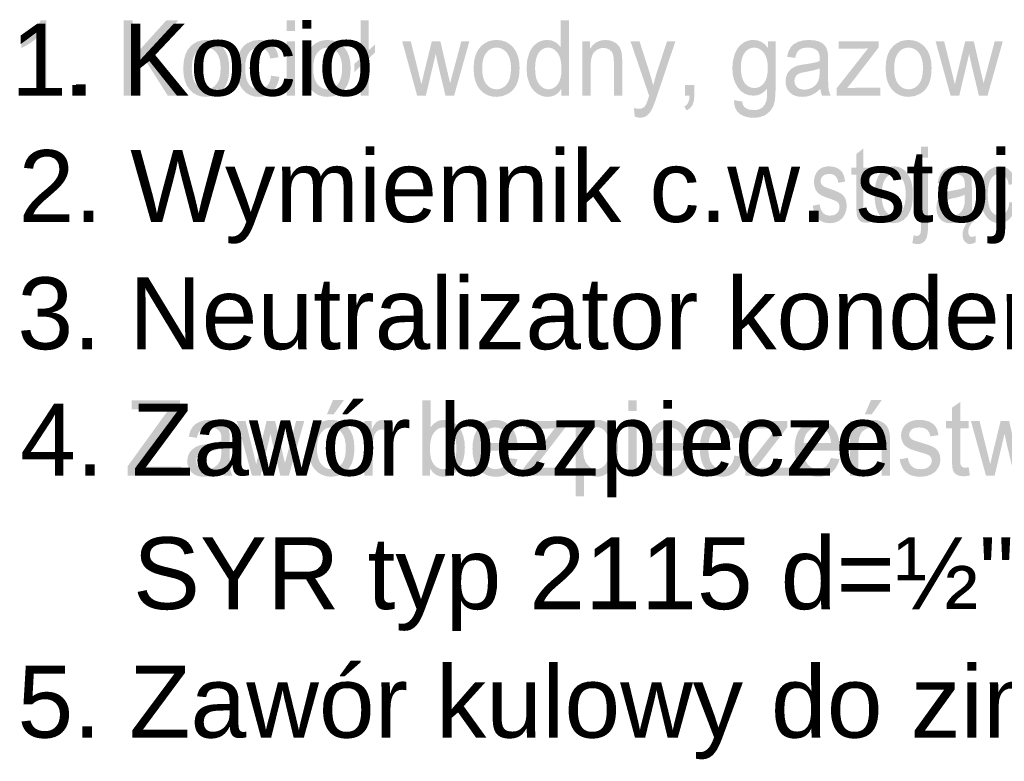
# Model space of a CAD drawing. Header units: millimetres. Extents: x -2603 to 1446, y -6775 to 6616.
# Tile 37 of 75: x -649 to -314, y -5914 to -5663. Entities that reach past the tile are written whole.
import ezdxf

# ---------------------------------------------------------------- set-up
doc = ezdxf.new("R2010")
doc.units = ezdxf.units.MM
doc.layers.get('0').update_dxf_attribs({"color": 252})

msp = doc.modelspace()

# ---------------------------------------------------------------- hatches: boundary and pattern name
h = msp.add_hatch(color=7)
h.dxf.hatch_style = 2
h.paths.add_polyline_path([(-639.53, -5688.47), (-642.35, -5688.47), (-642.35, -5668.5), (-643.53, -5669.57), (-645.02, -5670.65), (-646.59, -5671.6), (-647.99, -5672.27), (-647.99, -5669.24), (-645.78, -5667.88), (-643.85, -5666.25), (-642.34, -5664.52), (-641.35, -5662.84), (-639.53, -5662.84)])
h = msp.add_hatch(color=7)
h.dxf.hatch_style = 2
h.paths.add_polyline_path([(-613.28, -5688.47), (-613.28, -5662.94), (-610.24, -5662.94), (-610.24, -5675.6), (-598.84, -5662.94), (-594.71, -5662.94), (-604.35, -5673.28), (-594.29, -5688.47), (-598.3, -5688.47), (-606.48, -5675.55), (-610.24, -5679.62), (-610.24, -5688.47)])
h = msp.add_hatch(color=7)
h.paths.add_polyline_path([(-557.95, -5666.54), (-557.95, -5662.94), (-555.13, -5662.94), (-555.13, -5666.54)])
h.paths.add_polyline_path([(-557.95, -5688.47), (-557.95, -5669.97), (-555.13, -5669.97), (-555.13, -5688.47)])
h = msp.add_hatch(color=7)
h.dxf.hatch_style = 2
h.paths.add_polyline_path([(-532.91, -5678.47), (-534.95, -5680.38), (-534.95, -5677.64), (-532.91, -5675.72), (-532.91, -5662.94), (-530.11, -5662.94), (-530.11, -5673.07), (-527.99, -5671.07), (-527.99, -5673.8), (-530.11, -5675.81), (-530.11, -5688.47), (-532.91, -5688.47)])
h = msp.add_hatch(color=7)
h.paths.add_polyline_path([(-464.76, -5688.47), (-464.76, -5686.13), (-465.64, -5687.34), (-466.72, -5688.2), (-467.97, -5688.71), (-469.41, -5688.88), (-470.39, -5688.81), (-471.32, -5688.58), (-472.22, -5688.2), (-473.07, -5687.67), (-473.86, -5687), (-474.55, -5686.21), (-475.15, -5685.3), (-475.66, -5684.26), (-476.35, -5681.91), (-476.57, -5679.24), (-476.37, -5676.6), (-475.74, -5674.21), (-475.28, -5673.15), (-474.7, -5672.23), (-474.03, -5671.43), (-473.25, -5670.76), (-472.4, -5670.23), (-471.49, -5669.86), (-470.54, -5669.63), (-469.54, -5669.56), (-468.12, -5669.73), (-466.86, -5670.26), (-465.79, -5671.07), (-464.95, -5672.1), (-464.95, -5662.94), (-462.14, -5662.94), (-462.14, -5688.47)])
h.paths.add_polyline_path([(-473.67, -5679.24), (-473.59, -5680.9), (-473.34, -5682.34), (-472.92, -5683.56), (-472.33, -5684.55), (-471.63, -5685.32), (-470.86, -5685.87), (-470.03, -5686.2), (-469.15, -5686.31), (-468.26, -5686.2), (-467.44, -5685.89), (-466.69, -5685.36), (-466.01, -5684.63), (-465.44, -5683.68), (-465.04, -5682.5), (-464.79, -5681.11), (-464.71, -5679.5), (-464.8, -5677.73), (-465.04, -5676.21), (-465.45, -5674.94), (-466.03, -5673.93), (-466.73, -5673.15), (-467.5, -5672.6), (-468.35, -5672.26), (-469.27, -5672.15), (-470.17, -5672.26), (-471, -5672.58), (-471.75, -5673.11), (-472.41, -5673.86), (-472.96, -5674.84), (-473.36, -5676.06), (-473.59, -5677.52)])
h = msp.add_hatch(color=7)
h.paths.add_polyline_path([(-593.06, -5679.22), (-592.9, -5676.82), (-592.42, -5674.75), (-591.62, -5673.02), (-590.49, -5671.61), (-589.36, -5670.71), (-588.11, -5670.07), (-586.74, -5669.68), (-585.26, -5669.56), (-583.62, -5669.71), (-582.14, -5670.18), (-580.82, -5670.96), (-579.65, -5672.06), (-578.7, -5673.43), (-578.02, -5675.03), (-577.61, -5676.88), (-577.47, -5678.96), (-577.53, -5680.65), (-577.71, -5682.15), (-578.01, -5683.46), (-578.44, -5684.57), (-578.97, -5685.54), (-579.62, -5686.39), (-580.38, -5687.13), (-581.24, -5687.75), (-583.17, -5688.6), (-585.26, -5688.88), (-586.92, -5688.73), (-588.42, -5688.26), (-589.75, -5687.48), (-590.91, -5686.4), (-591.85, -5685.01), (-592.52, -5683.36), (-592.93, -5681.43)])
h.paths.add_polyline_path([(-590.16, -5679.22), (-590.07, -5680.89), (-589.81, -5682.33), (-589.38, -5683.55), (-588.77, -5684.54), (-588.03, -5685.31), (-587.2, -5685.87), (-586.27, -5686.2), (-585.26, -5686.31), (-584.25, -5686.2), (-583.34, -5685.86), (-582.51, -5685.31), (-581.77, -5684.53), (-581.16, -5683.53), (-580.72, -5682.29), (-580.46, -5680.82), (-580.37, -5679.12), (-580.46, -5677.5), (-580.72, -5676.1), (-581.16, -5674.91), (-581.77, -5673.92), (-582.52, -5673.15), (-583.35, -5672.6), (-584.26, -5672.26), (-585.26, -5672.15), (-586.27, -5672.26), (-587.2, -5672.59), (-588.03, -5673.14), (-588.77, -5673.91), (-589.38, -5674.9), (-589.81, -5676.12), (-590.07, -5677.56)])
h = msp.add_hatch(color=7)
h.dxf.hatch_style = 2
h.paths.add_polyline_path([(-563.23, -5681.69), (-560.45, -5682.09), (-560.77, -5683.6), (-561.26, -5684.93), (-561.93, -5686.09), (-562.78, -5687.08), (-563.77, -5687.87), (-564.87, -5688.43), (-566.07, -5688.77), (-567.38, -5688.88), (-569, -5688.73), (-570.46, -5688.26), (-571.75, -5687.49), (-572.87, -5686.4), (-573.78, -5685.03), (-574.43, -5683.39), (-574.81, -5681.47), (-574.94, -5679.29), (-574.72, -5676.49), (-574.06, -5674.05), (-573.55, -5673), (-572.93, -5672.08), (-572.19, -5671.31), (-571.34, -5670.68), (-569.43, -5669.84), (-567.36, -5669.56), (-566.07, -5669.65), (-564.9, -5669.94), (-563.85, -5670.41), (-562.93, -5671.08), (-562.15, -5671.92), (-561.52, -5672.93), (-561.04, -5674.09), (-560.72, -5675.41), (-563.46, -5675.88), (-564.01, -5674.25), (-564.85, -5673.07), (-565.95, -5672.37), (-567.25, -5672.13), (-568.27, -5672.24), (-569.19, -5672.56), (-570, -5673.09), (-570.72, -5673.83), (-571.3, -5674.81), (-571.72, -5676.02), (-571.97, -5677.49), (-572.05, -5679.2), (-571.97, -5680.94), (-571.73, -5682.42), (-571.33, -5683.65), (-570.76, -5684.62), (-570.07, -5685.36), (-569.28, -5685.89), (-568.4, -5686.2), (-567.41, -5686.31), (-566.61, -5686.24), (-565.89, -5686.03), (-565.23, -5685.67), (-564.64, -5685.18), (-564.13, -5684.53), (-563.73, -5683.74), (-563.43, -5682.79)])
h = msp.add_hatch(color=7)
h.paths.add_polyline_path([(-551.85, -5679.22), (-551.69, -5676.82), (-551.21, -5674.75), (-550.41, -5673.02), (-549.29, -5671.61), (-548.15, -5670.71), (-546.9, -5670.07), (-545.54, -5669.68), (-544.05, -5669.56), (-542.42, -5669.71), (-540.94, -5670.18), (-539.61, -5670.96), (-538.45, -5672.06), (-537.49, -5673.43), (-536.81, -5675.03), (-536.4, -5676.88), (-536.27, -5678.96), (-536.33, -5680.65), (-536.51, -5682.15), (-536.81, -5683.46), (-537.23, -5684.57), (-537.77, -5685.54), (-538.42, -5686.39), (-539.17, -5687.13), (-540.04, -5687.75), (-541.96, -5688.6), (-544.05, -5688.88), (-545.72, -5688.73), (-547.21, -5688.26), (-548.54, -5687.48), (-549.7, -5686.4), (-550.64, -5685.01), (-551.32, -5683.36), (-551.72, -5681.43)])
h.paths.add_polyline_path([(-548.96, -5679.22), (-548.87, -5680.89), (-548.61, -5682.33), (-548.17, -5683.55), (-547.56, -5684.54), (-546.82, -5685.31), (-545.99, -5685.87), (-545.07, -5686.2), (-544.05, -5686.31), (-543.05, -5686.2), (-542.13, -5685.86), (-541.3, -5685.31), (-540.56, -5684.53), (-539.95, -5683.53), (-539.51, -5682.29), (-539.25, -5680.82), (-539.17, -5679.12), (-539.25, -5677.5), (-539.52, -5676.1), (-539.96, -5674.91), (-540.57, -5673.92), (-541.31, -5673.15), (-542.14, -5672.6), (-543.06, -5672.26), (-544.05, -5672.15), (-545.07, -5672.26), (-545.99, -5672.59), (-546.82, -5673.14), (-547.56, -5673.91), (-548.17, -5674.9), (-548.61, -5676.12), (-548.87, -5677.56)])
h = msp.add_hatch(color=7)
h.paths.add_polyline_path([(-494.53, -5679.22), (-494.37, -5676.82), (-493.89, -5674.75), (-493.08, -5673.02), (-491.96, -5671.61), (-490.83, -5670.71), (-489.58, -5670.07), (-488.21, -5669.68), (-486.73, -5669.56), (-485.09, -5669.71), (-483.61, -5670.18), (-482.29, -5670.96), (-481.12, -5672.06), (-480.17, -5673.43), (-479.49, -5675.03), (-479.08, -5676.88), (-478.94, -5678.96), (-479, -5680.65), (-479.18, -5682.15), (-479.48, -5683.46), (-479.9, -5684.57), (-480.44, -5685.54), (-481.09, -5686.39), (-481.85, -5687.13), (-482.71, -5687.75), (-484.64, -5688.6), (-486.73, -5688.88), (-488.39, -5688.73), (-489.89, -5688.26), (-491.22, -5687.48), (-492.38, -5686.4), (-493.32, -5685.01), (-493.99, -5683.36), (-494.39, -5681.43)])
h.paths.add_polyline_path([(-491.63, -5679.22), (-491.54, -5680.89), (-491.28, -5682.33), (-490.85, -5683.55), (-490.24, -5684.54), (-489.5, -5685.31), (-488.66, -5685.87), (-487.74, -5686.2), (-486.73, -5686.31), (-485.72, -5686.2), (-484.81, -5685.86), (-483.98, -5685.31), (-483.23, -5684.53), (-482.62, -5683.53), (-482.19, -5682.29), (-481.93, -5680.82), (-481.84, -5679.12), (-481.93, -5677.5), (-482.19, -5676.1), (-482.63, -5674.91), (-483.24, -5673.92), (-483.99, -5673.15), (-484.82, -5672.6), (-485.73, -5672.26), (-486.73, -5672.15), (-487.74, -5672.26), (-488.66, -5672.59), (-489.5, -5673.14), (-490.24, -5673.91), (-490.85, -5674.9), (-491.28, -5676.12), (-491.54, -5677.56)])
h = msp.add_hatch(color=7)
h.dxf.hatch_style = 2
h.paths.add_polyline_path([(-457.63, -5688.47), (-457.63, -5669.97), (-455.09, -5669.97), (-455.09, -5672.61), (-454.07, -5671.27), (-452.85, -5670.32), (-451.42, -5669.75), (-449.79, -5669.56), (-448.35, -5669.71), (-447.03, -5670.16), (-445.93, -5670.85), (-445.14, -5671.73), (-444.61, -5672.8), (-444.26, -5674.05), (-444.2, -5674.57), (-444.15, -5675.25), (-444.12, -5676.09), (-444.11, -5677.1), (-444.11, -5688.47), (-446.93, -5688.47), (-446.93, -5677.22), (-447.01, -5675.55), (-447.26, -5674.36), (-447.71, -5673.5), (-448.42, -5672.84), (-449.33, -5672.42), (-450.39, -5672.27), (-451.26, -5672.35), (-452.07, -5672.59), (-452.82, -5672.99), (-453.5, -5673.54), (-454.07, -5674.32), (-454.48, -5675.38), (-454.73, -5676.73), (-454.81, -5678.37), (-454.81, -5688.47)])
h = msp.add_hatch(color=7)
h.paths.add_polyline_path([(-406.17, -5690), (-403.43, -5690.45), (-403.11, -5691.67), (-402.47, -5692.5), (-401.23, -5693.16), (-399.61, -5693.37), (-398.69, -5693.32), (-397.87, -5693.16), (-397.17, -5692.88), (-396.58, -5692.5), (-395.69, -5691.46), (-395.14, -5690.07), (-395.05, -5689.46), (-394.98, -5688.58), (-394.94, -5687.45), (-394.93, -5686.04), (-395.92, -5687.1), (-397.01, -5687.86), (-398.22, -5688.31), (-399.54, -5688.47), (-401.16, -5688.29), (-402.59, -5687.78), (-403.82, -5686.92), (-404.85, -5685.72), (-405.68, -5684.27), (-406.27, -5682.69), (-406.62, -5680.97), (-406.73, -5679.12), (-406.52, -5676.57), (-405.87, -5674.23), (-405.39, -5673.18), (-404.82, -5672.25), (-404.14, -5671.45), (-403.38, -5670.78), (-402.52, -5670.24), (-401.6, -5669.86), (-400.6, -5669.63), (-399.53, -5669.56), (-398.12, -5669.72), (-396.84, -5670.22), (-395.69, -5671.05), (-394.67, -5672.2), (-394.67, -5669.97), (-392.07, -5669.97), (-392.07, -5685.96), (-392.12, -5687.96), (-392.27, -5689.64), (-392.51, -5691.02), (-392.86, -5692.08), (-393.88, -5693.69), (-395.37, -5694.92), (-396.28, -5695.38), (-397.28, -5695.71), (-398.39, -5695.9), (-399.59, -5695.97), (-401.01, -5695.87), (-402.28, -5695.59), (-403.41, -5695.13), (-404.4, -5694.48), (-405.2, -5693.64), (-405.76, -5692.61), (-406.08, -5691.4)])
h.paths.add_polyline_path([(-403.84, -5678.89), (-403.75, -5680.59), (-403.51, -5682.04), (-403.11, -5683.24), (-402.54, -5684.2), (-401.85, -5684.93), (-401.07, -5685.45), (-400.21, -5685.77), (-399.27, -5685.87), (-398.34, -5685.77), (-397.49, -5685.46), (-396.72, -5684.94), (-396.02, -5684.21), (-395.44, -5683.26), (-395.03, -5682.08), (-394.79, -5680.65), (-394.7, -5678.99), (-394.79, -5677.4), (-395.04, -5676.02), (-395.47, -5674.84), (-396.06, -5673.88), (-396.77, -5673.13), (-397.55, -5672.59), (-398.4, -5672.26), (-399.32, -5672.15), (-400.23, -5672.26), (-401.07, -5672.58), (-401.83, -5673.11), (-402.52, -5673.85), (-403.1, -5674.8), (-403.51, -5675.96), (-403.75, -5677.32)])
h = msp.add_hatch(color=7)
h.paths.add_polyline_path([(-376.87, -5686.19), (-378.41, -5687.45), (-379.89, -5688.28), (-381.39, -5688.73), (-383, -5688.88), (-384.29, -5688.79), (-385.42, -5688.51), (-386.4, -5688.05), (-387.21, -5687.4), (-387.86, -5686.6), (-388.31, -5685.7), (-388.59, -5684.7), (-388.68, -5683.59), (-388.54, -5682.29), (-388.13, -5681.11), (-387.48, -5680.1), (-386.67, -5679.31), (-385.71, -5678.71), (-384.64, -5678.28), (-383.6, -5678.04), (-382.14, -5677.81), (-380.54, -5677.57), (-379.17, -5677.31), (-378.02, -5677.03), (-377.1, -5676.73), (-377.09, -5676.21), (-377.09, -5675.91), (-377.14, -5675.03), (-377.29, -5674.28), (-377.54, -5673.68), (-377.89, -5673.21), (-378.49, -5672.75), (-379.23, -5672.42), (-380.1, -5672.22), (-381.1, -5672.15), (-382.03, -5672.2), (-382.83, -5672.35), (-383.5, -5672.59), (-384.04, -5672.93), (-384.48, -5673.39), (-384.86, -5674), (-385.18, -5674.76), (-385.44, -5675.67), (-388.2, -5675.25), (-387.7, -5673.47), (-386.96, -5672.07), (-385.91, -5671), (-384.47, -5670.21), (-382.71, -5669.72), (-380.69, -5669.56), (-378.76, -5669.7), (-377.23, -5670.11), (-376.07, -5670.74), (-375.27, -5671.52), (-374.74, -5672.47), (-374.39, -5673.65), (-374.33, -5674.13), (-374.29, -5674.77), (-374.26, -5675.58), (-374.26, -5676.54), (-374.26, -5680.72), (-374.24, -5682.7), (-374.21, -5684.28), (-374.15, -5685.47), (-374.08, -5686.25), (-373.81, -5687.38), (-373.36, -5688.47), (-376.3, -5688.47), (-376.67, -5687.41)])
h.paths.add_polyline_path([(-377.1, -5679.19), (-377.97, -5679.52), (-379.02, -5679.83), (-380.27, -5680.11), (-381.71, -5680.37), (-383.2, -5680.67), (-384.17, -5681), (-384.81, -5681.43), (-385.29, -5682.01), (-385.58, -5682.72), (-385.67, -5683.5), (-385.46, -5684.65), (-384.82, -5685.6), (-383.77, -5686.22), (-382.32, -5686.43), (-380.78, -5686.23), (-379.42, -5685.64), (-378.32, -5684.7), (-377.56, -5683.47), (-377.22, -5682.16), (-377.1, -5680.33)])
h = msp.add_hatch(color=7)
h.paths.add_polyline_path([(-354.73, -5679.22), (-354.57, -5676.82), (-354.09, -5674.75), (-353.28, -5673.02), (-352.16, -5671.61), (-351.03, -5670.71), (-349.78, -5670.07), (-348.41, -5669.68), (-346.93, -5669.56), (-345.29, -5669.71), (-343.81, -5670.18), (-342.48, -5670.96), (-341.32, -5672.06), (-340.37, -5673.43), (-339.69, -5675.03), (-339.28, -5676.88), (-339.14, -5678.96), (-339.2, -5680.65), (-339.38, -5682.15), (-339.68, -5683.46), (-340.1, -5684.57), (-340.64, -5685.54), (-341.29, -5686.39), (-342.04, -5687.13), (-342.91, -5687.75), (-344.84, -5688.6), (-346.93, -5688.88), (-348.59, -5688.73), (-350.09, -5688.26), (-351.41, -5687.48), (-352.57, -5686.4), (-353.52, -5685.01), (-354.19, -5683.36), (-354.59, -5681.43)])
h.paths.add_polyline_path([(-351.83, -5679.22), (-351.74, -5680.89), (-351.48, -5682.33), (-351.05, -5683.55), (-350.44, -5684.54), (-349.7, -5685.31), (-348.86, -5685.87), (-347.94, -5686.2), (-346.93, -5686.31), (-345.92, -5686.2), (-345, -5685.86), (-344.18, -5685.31), (-343.43, -5684.53), (-342.82, -5683.53), (-342.39, -5682.29), (-342.13, -5680.82), (-342.04, -5679.12), (-342.13, -5677.5), (-342.39, -5676.1), (-342.83, -5674.91), (-343.44, -5673.92), (-344.19, -5673.15), (-345.02, -5672.6), (-345.93, -5672.26), (-346.93, -5672.15), (-347.94, -5672.26), (-348.86, -5672.59), (-349.7, -5673.14), (-350.44, -5673.91), (-351.05, -5674.9), (-351.48, -5676.12), (-351.74, -5677.56)])
h = msp.add_hatch(color=7)
h.dxf.hatch_style = 2
h.paths.add_polyline_path([(-513.69, -5688.47), (-518.78, -5669.97), (-515.87, -5669.97), (-513.22, -5680.65), (-512.23, -5684.62), (-512.15, -5684.27), (-511.99, -5683.52), (-511.72, -5682.36), (-511.37, -5680.8), (-508.72, -5669.97), (-505.82, -5669.97), (-503.33, -5680.7), (-502.5, -5684.23), (-501.55, -5680.67), (-498.69, -5669.97), (-495.95, -5669.97), (-501.15, -5688.47), (-504.08, -5688.47), (-506.73, -5677.39), (-507.37, -5674.24), (-510.74, -5688.47)])
h = msp.add_hatch(color=7)
h.dxf.hatch_style = 2
h.paths.add_polyline_path([(-439.83, -5695.59), (-440.14, -5692.65), (-439.27, -5692.85), (-438.52, -5692.92), (-437.68, -5692.83), (-437.02, -5692.57), (-436.51, -5692.16), (-436.1, -5691.6), (-435.95, -5691.28), (-435.75, -5690.78), (-435.51, -5690.11), (-435.24, -5689.27), (-434.98, -5688.5), (-441.3, -5669.97), (-438.26, -5669.97), (-434.8, -5680.68), (-433.59, -5684.97), (-432.43, -5680.75), (-428.87, -5669.97), (-426.05, -5669.97), (-432.38, -5688.78), (-432.86, -5690.18), (-433.29, -5691.35), (-433.66, -5692.28), (-433.97, -5692.97), (-434.77, -5694.31), (-435.69, -5695.24), (-436.76, -5695.79), (-438.01, -5695.97), (-438.87, -5695.87)])
h = msp.add_hatch(color=7)
h.dxf.hatch_style = 2
h.paths.add_polyline_path([(-371.29, -5688.47), (-371.29, -5685.92), (-360.7, -5672.41), (-362.39, -5672.49), (-363.88, -5672.52), (-370.66, -5672.52), (-370.66, -5669.97), (-357.06, -5669.97), (-357.06, -5672.05), (-366.07, -5683.78), (-367.81, -5685.92), (-364.25, -5685.77), (-356.56, -5685.77), (-356.56, -5688.47)])
h = msp.add_hatch(color=7)
h.dxf.hatch_style = 2
h.paths.add_polyline_path([(-332.68, -5688.47), (-337.78, -5669.97), (-334.86, -5669.97), (-332.21, -5680.65), (-331.23, -5684.62), (-331.15, -5684.27), (-330.98, -5683.52), (-330.72, -5682.36), (-330.36, -5680.8), (-327.71, -5669.97), (-324.82, -5669.97), (-322.32, -5680.7), (-321.49, -5684.23), (-320.54, -5680.67), (-317.69, -5669.97), (-314.94, -5669.97), (-320.15, -5688.47), (-323.07, -5688.47), (-325.73, -5677.39), (-326.37, -5674.24), (-329.74, -5688.47)])
h = msp.add_hatch(color=7)
h.dxf.hatch_style = 2
h.paths.add_polyline_path([(-630.64, -5688.47), (-630.64, -5684.9), (-627.44, -5684.9), (-627.44, -5688.47)])
h = msp.add_hatch(color=7)
h.dxf.hatch_style = 2
h.paths.add_polyline_path([(-422.85, -5688.47), (-422.85, -5684.9), (-419.63, -5684.9), (-419.63, -5688.47), (-419.79, -5690.24), (-420.26, -5691.64), (-421.07, -5692.71), (-422.25, -5693.51), (-423.03, -5692.17), (-422.26, -5691.63), (-421.72, -5690.89), (-421.39, -5689.86), (-421.25, -5688.47)])
h = msp.add_hatch(color=7)
h.dxf.hatch_style = 2
h.paths.add_polyline_path([(-359.94, -5728.55), (-359.6, -5731.32), (-360.54, -5731.53), (-361.38, -5731.6), (-362.52, -5731.46), (-363.37, -5731.06), (-363.97, -5730.43), (-364.36, -5729.64), (-364.48, -5729.08), (-364.57, -5728.27), (-364.63, -5727.23), (-364.64, -5725.94), (-364.64, -5715.3), (-366.36, -5715.3), (-366.36, -5712.86), (-364.64, -5712.86), (-364.64, -5708.28), (-362.31, -5706.4), (-362.31, -5712.86), (-359.94, -5712.86), (-359.94, -5715.3), (-362.31, -5715.3), (-362.31, -5726.11), (-362.28, -5727.22), (-362.18, -5727.84), (-361.78, -5728.45), (-361.44, -5728.62), (-360.97, -5728.67)])
h = msp.add_hatch(color=7)
h.paths.add_polyline_path([(-342.68, -5709.47), (-342.68, -5705.83), (-340.33, -5705.83), (-340.33, -5709.47)])
h.paths.add_polyline_path([(-345.66, -5738.52), (-345.21, -5735.86), (-344.58, -5736.04), (-344.1, -5736.11), (-343.48, -5735.95), (-343.03, -5735.47), (-342.88, -5735.03), (-342.77, -5734.36), (-342.7, -5733.44), (-342.68, -5732.29), (-342.68, -5712.86), (-340.33, -5712.86), (-340.33, -5732.36), (-340.37, -5733.94), (-340.5, -5735.26), (-340.7, -5736.32), (-340.99, -5737.12), (-341.49, -5737.88), (-342.13, -5738.42), (-342.9, -5738.75), (-343.82, -5738.86), (-344.75, -5738.77)])
h = msp.add_hatch(color=7)
h.dxf.hatch_style = 2
h.paths.add_polyline_path([(-379.45, -5725.83), (-377.12, -5725.35), (-376.76, -5726.99), (-376.04, -5728.2), (-375.55, -5728.64), (-374.96, -5728.95), (-374.29, -5729.13), (-373.53, -5729.2), (-372.12, -5728.98), (-371.13, -5728.32), (-370.55, -5727.36), (-370.35, -5726.25), (-370.52, -5725.3), (-371.04, -5724.58), (-371.37, -5724.36), (-371.88, -5724.11), (-372.57, -5723.83), (-373.44, -5723.52), (-374.64, -5723.1), (-375.63, -5722.71), (-376.43, -5722.35), (-377.03, -5722.01), (-377.91, -5721.25), (-378.54, -5720.25), (-378.93, -5719.07), (-379.06, -5717.77), (-378.95, -5716.58), (-378.63, -5715.48), (-378.13, -5714.52), (-377.48, -5713.73), (-376.83, -5713.24), (-375.98, -5712.82), (-375, -5712.54), (-373.95, -5712.44), (-372.42, -5712.6), (-371.09, -5713.07), (-370.01, -5713.81), (-369.26, -5714.77), (-368.77, -5716.02), (-368.45, -5717.63), (-370.75, -5718.05), (-371.06, -5716.78), (-371.66, -5715.82), (-372.57, -5715.22), (-373.78, -5715.02), (-375.17, -5715.2), (-376.09, -5715.74), (-376.61, -5716.51), (-376.78, -5717.41), (-376.71, -5717.99), (-376.5, -5718.5), (-376.13, -5718.97), (-375.6, -5719.34), (-375.34, -5719.45), (-374.9, -5719.63), (-374.3, -5719.86), (-373.52, -5720.14), (-372.37, -5720.56), (-371.41, -5720.95), (-370.63, -5721.29), (-370.04, -5721.59), (-369.16, -5722.29), (-368.49, -5723.24), (-368.07, -5724.45), (-367.93, -5725.92), (-368.1, -5727.44), (-368.62, -5728.87), (-369.46, -5730.1), (-370.6, -5731.01), (-371.98, -5731.58), (-373.52, -5731.77), (-374.79, -5731.68), (-375.9, -5731.4), (-376.85, -5730.93), (-377.64, -5730.28), (-378.29, -5729.44), (-378.8, -5728.42), (-379.19, -5727.21)])
h = msp.add_hatch(color=7)
h.paths.add_polyline_path([(-358.48, -5722.11), (-358.35, -5719.71), (-357.95, -5717.64), (-357.28, -5715.9), (-356.34, -5714.5), (-355.4, -5713.6), (-354.35, -5712.96), (-353.22, -5712.57), (-351.98, -5712.44), (-350.61, -5712.6), (-349.38, -5713.07), (-348.28, -5713.85), (-347.3, -5714.94), (-346.51, -5716.31), (-345.94, -5717.92), (-345.6, -5719.76), (-345.49, -5721.85), (-345.54, -5723.54), (-345.69, -5725.04), (-345.94, -5726.34), (-346.29, -5727.46), (-347.28, -5729.28), (-348.63, -5730.64), (-350.23, -5731.49), (-351.98, -5731.77), (-353.36, -5731.62), (-354.61, -5731.15), (-355.72, -5730.37), (-356.68, -5729.28), (-357.47, -5727.9), (-358.03, -5726.25), (-358.37, -5724.31)])
h.paths.add_polyline_path([(-356.06, -5722.11), (-355.99, -5723.77), (-355.77, -5725.22), (-355.41, -5726.43), (-354.9, -5727.43), (-354.29, -5728.2), (-353.59, -5728.75), (-352.82, -5729.09), (-351.98, -5729.2), (-351.14, -5729.08), (-350.38, -5728.75), (-349.69, -5728.2), (-349.07, -5727.42), (-348.56, -5726.42), (-348.19, -5725.18), (-347.98, -5723.71), (-347.9, -5722), (-347.98, -5720.39), (-348.2, -5718.99), (-348.56, -5717.79), (-349.07, -5716.81), (-349.69, -5716.04), (-350.38, -5715.48), (-351.15, -5715.15), (-351.98, -5715.04), (-352.82, -5715.15), (-353.59, -5715.48), (-354.29, -5716.03), (-354.9, -5716.8), (-355.41, -5717.79), (-355.77, -5719.01), (-355.99, -5720.44)])
h = msp.add_hatch(color=7)
h.paths.add_polyline_path([(-327.65, -5729.07), (-328.94, -5730.34), (-330.17, -5731.16), (-331.42, -5731.62), (-332.76, -5731.77), (-333.84, -5731.68), (-334.78, -5731.4), (-335.59, -5730.94), (-336.27, -5730.28), (-336.81, -5729.49), (-337.19, -5728.59), (-337.42, -5727.58), (-337.5, -5726.48), (-337.38, -5725.18), (-337.04, -5724), (-336.5, -5722.99), (-335.82, -5722.2), (-335.02, -5721.6), (-334.13, -5721.17), (-333.26, -5720.93), (-332.04, -5720.7), (-330.71, -5720.46), (-329.57, -5720.2), (-328.62, -5719.92), (-327.85, -5719.62), (-327.84, -5719.09), (-327.84, -5718.8), (-327.88, -5717.91), (-328, -5717.17), (-328.21, -5716.56), (-328.5, -5716.1), (-329.01, -5715.64), (-329.63, -5715.31), (-330.35, -5715.11), (-331.18, -5715.04), (-332.62, -5715.23), (-333.63, -5715.82), (-334, -5716.28), (-334.32, -5716.89), (-334.58, -5717.65), (-334.8, -5718.56), (-337.1, -5718.14), (-336.68, -5716.36), (-336.06, -5714.96), (-335.19, -5713.89), (-333.99, -5713.1), (-332.52, -5712.61), (-330.84, -5712.44), (-329.23, -5712.58), (-327.95, -5713), (-326.99, -5713.63), (-326.32, -5714.4), (-325.88, -5715.36), (-325.59, -5716.54), (-325.54, -5717.02), (-325.5, -5717.66), (-325.48, -5718.46), (-325.47, -5719.43), (-325.47, -5723.6), (-325.47, -5725.59), (-325.44, -5727.17), (-325.39, -5728.35), (-325.32, -5729.13), (-325.1, -5730.27), (-324.73, -5731.35), (-327.18, -5731.35), (-327.48, -5730.3)])
h.paths.add_polyline_path([(-327.85, -5722.07), (-328.57, -5722.41), (-329.45, -5722.72), (-330.49, -5723), (-331.69, -5723.26), (-332.93, -5723.55), (-333.74, -5723.88), (-334.27, -5724.31), (-334.67, -5724.9), (-334.91, -5725.61), (-334.99, -5726.39), (-334.81, -5727.54), (-334.28, -5728.48), (-333.4, -5729.11), (-332.2, -5729.32), (-330.92, -5729.12), (-329.78, -5728.53), (-328.86, -5727.59), (-328.23, -5726.36), (-327.94, -5725.04), (-327.85, -5723.22)])
h.paths.add_polyline_path([(-325.11, -5731.35), (-325.77, -5732.03), (-326.27, -5732.86), (-326.58, -5733.76), (-326.68, -5734.68), (-326.61, -5735.35), (-326.38, -5735.91), (-325.98, -5736.29), (-325.4, -5736.42), (-324.78, -5736.3), (-324.21, -5736), (-324.21, -5738.23), (-325.13, -5738.69), (-325.99, -5738.84), (-326.61, -5738.78), (-327.15, -5738.59), (-327.98, -5737.89), (-328.47, -5736.87), (-328.64, -5735.63), (-328.52, -5734.52), (-328.17, -5733.4), (-327.6, -5732.32), (-326.84, -5731.35)])
h = msp.add_hatch(color=7)
h.dxf.hatch_style = 2
h.paths.add_polyline_path([(-312.71, -5724.58), (-310.4, -5724.98), (-310.67, -5726.49), (-311.08, -5727.82), (-311.64, -5728.98), (-312.34, -5729.97), (-313.17, -5730.76), (-314.08, -5731.32), (-315.08, -5731.66), (-316.17, -5731.77), (-317.53, -5731.62), (-318.74, -5731.15), (-319.82, -5730.38), (-320.75, -5729.29), (-321.51, -5727.92), (-322.05, -5726.27), (-322.37, -5724.36), (-322.48, -5722.18), (-322.29, -5719.37), (-321.74, -5716.94), (-321.32, -5715.88), (-320.8, -5714.97), (-320.18, -5714.2), (-319.47, -5713.57), (-317.88, -5712.73), (-316.16, -5712.44), (-315.09, -5712.54), (-314.11, -5712.83), (-313.24, -5713.3), (-312.47, -5713.97), (-311.81, -5714.81), (-311.29, -5715.81), (-310.89, -5716.97), (-310.62, -5718.3), (-312.91, -5718.76), (-313.36, -5717.13), (-314.07, -5715.96), (-314.98, -5715.26), (-316.07, -5715.02), (-316.92, -5715.13), (-317.68, -5715.45), (-318.36, -5715.98), (-318.96, -5716.72), (-319.44, -5717.69), (-319.79, -5718.91), (-320, -5720.38), (-320.07, -5722.09), (-320, -5723.83), (-319.8, -5725.31), (-319.47, -5726.53), (-319, -5727.51), (-318.42, -5728.25), (-317.76, -5728.77), (-317.02, -5729.09), (-316.2, -5729.2), (-315.54, -5729.12), (-314.93, -5728.91), (-314.38, -5728.56), (-313.89, -5728.06), (-313.47, -5727.42), (-313.13, -5726.63), (-312.88, -5725.68)])
h = msp.add_hatch(color=7)
h.dxf.hatch_style = 2
h.paths.add_polyline_path([(-611.92, -5817.44), (-611.92, -5814.3), (-600.14, -5797.95), (-598.92, -5796.33), (-597.76, -5794.92), (-610.58, -5794.92), (-610.58, -5791.91), (-594.13, -5791.91), (-594.13, -5794.92), (-607.03, -5812.63), (-608.42, -5814.42), (-593.75, -5814.42), (-593.75, -5817.44)])
h = msp.add_hatch(color=7)
h.paths.add_polyline_path([(-550.58, -5808.19), (-550.42, -5805.79), (-549.94, -5803.72), (-549.14, -5801.99), (-548.02, -5800.58), (-546.88, -5799.68), (-545.63, -5799.04), (-544.27, -5798.65), (-542.78, -5798.53), (-541.15, -5798.68), (-539.66, -5799.15), (-538.34, -5799.93), (-537.17, -5801.03), (-536.22, -5802.4), (-535.54, -5804), (-535.13, -5805.85), (-535, -5807.93), (-535.06, -5809.62), (-535.24, -5811.12), (-535.54, -5812.43), (-535.96, -5813.54), (-536.5, -5814.51), (-537.14, -5815.36), (-537.9, -5816.1), (-538.77, -5816.72), (-540.69, -5817.57), (-542.78, -5817.85), (-544.45, -5817.7), (-545.94, -5817.23), (-547.27, -5816.45), (-548.43, -5815.37), (-549.37, -5813.98), (-550.05, -5812.33), (-550.45, -5810.4)])
h.paths.add_polyline_path([(-547.68, -5808.19), (-547.6, -5809.86), (-547.34, -5811.3), (-546.9, -5812.52), (-546.29, -5813.51), (-545.55, -5814.28), (-544.72, -5814.84), (-543.8, -5815.17), (-542.78, -5815.28), (-541.78, -5815.17), (-540.86, -5814.83), (-540.03, -5814.28), (-539.29, -5813.5), (-538.68, -5812.5), (-538.24, -5811.26), (-537.98, -5809.79), (-537.89, -5808.09), (-537.98, -5806.47), (-538.25, -5805.07), (-538.68, -5803.88), (-539.3, -5802.89), (-540.04, -5802.12), (-540.87, -5801.57), (-541.79, -5801.23), (-542.78, -5801.12), (-543.8, -5801.23), (-544.72, -5801.56), (-545.55, -5802.11), (-546.29, -5802.88), (-546.9, -5803.87), (-547.34, -5805.09), (-547.6, -5806.53)])
h.paths.add_polyline_path([(-544.31, -5796.65), (-542.23, -5791.77), (-538.53, -5791.77), (-541.98, -5796.65)])
h = msp.add_hatch(color=7)
h.paths.add_polyline_path([(-509.31, -5817.44), (-511.93, -5817.44), (-511.93, -5791.91), (-509.11, -5791.91), (-509.11, -5801.02), (-508.15, -5799.93), (-507.07, -5799.15), (-505.87, -5798.68), (-504.55, -5798.53), (-503.05, -5798.7), (-501.64, -5799.22), (-500.39, -5800.04), (-499.38, -5801.15), (-498.6, -5802.52), (-498, -5804.15), (-497.62, -5805.97), (-497.5, -5807.91), (-497.63, -5810.15), (-498.03, -5812.13), (-498.69, -5813.83), (-499.61, -5815.26), (-500.72, -5816.4), (-501.94, -5817.21), (-503.26, -5817.69), (-504.69, -5817.85), (-506.08, -5817.68), (-507.32, -5817.17), (-508.39, -5816.32), (-509.31, -5815.12)])
h.paths.add_polyline_path([(-509.34, -5808.05), (-509.29, -5809.6), (-509.14, -5810.92), (-508.88, -5812), (-508.52, -5812.86), (-507.8, -5813.92), (-506.96, -5814.67), (-506, -5815.13), (-504.92, -5815.28), (-504.03, -5815.17), (-503.2, -5814.83), (-502.43, -5814.27), (-501.73, -5813.49), (-501.14, -5812.49), (-500.72, -5811.27), (-500.46, -5809.83), (-500.38, -5808.17), (-500.46, -5806.48), (-500.7, -5805.03), (-501.11, -5803.81), (-501.67, -5802.83), (-502.35, -5802.07), (-503.1, -5801.53), (-503.91, -5801.21), (-504.8, -5801.1), (-505.69, -5801.21), (-506.52, -5801.55), (-507.29, -5802.11), (-507.99, -5802.89), (-508.58, -5803.88), (-509, -5805.07), (-509.25, -5806.46)])
h = msp.add_hatch(color=7)
h.paths.add_polyline_path([(-442, -5795.51), (-442, -5791.91), (-439.17, -5791.91), (-439.17, -5795.51)])
h.paths.add_polyline_path([(-442, -5817.44), (-442, -5798.94), (-439.17, -5798.94), (-439.17, -5817.44)])
h = msp.add_hatch(color=7)
h.paths.add_polyline_path([(-366.76, -5817.44), (-366.76, -5798.94), (-364.22, -5798.94), (-364.22, -5801.58), (-363.2, -5800.24), (-361.98, -5799.29), (-360.55, -5798.72), (-358.92, -5798.53), (-357.48, -5798.68), (-356.16, -5799.13), (-355.06, -5799.82), (-354.27, -5800.7), (-353.74, -5801.77), (-353.39, -5803.02), (-353.32, -5803.54), (-353.27, -5804.22), (-353.24, -5805.06), (-353.23, -5806.07), (-353.23, -5817.44), (-356.05, -5817.44), (-356.05, -5806.19), (-356.14, -5804.52), (-356.38, -5803.33), (-356.84, -5802.47), (-357.55, -5801.81), (-358.46, -5801.39), (-359.52, -5801.24), (-360.39, -5801.32), (-361.2, -5801.56), (-361.95, -5801.96), (-362.63, -5802.51), (-363.2, -5803.29), (-363.61, -5804.35), (-363.86, -5805.7), (-363.94, -5807.34), (-363.94, -5817.44)])
h.paths.add_polyline_path([(-361.77, -5796.65), (-359.69, -5791.77), (-356, -5791.77), (-359.44, -5796.65)])
h = msp.add_hatch(color=7)
h.dxf.hatch_style = 2
h.paths.add_polyline_path([(-326.55, -5814.63), (-326.14, -5817.4), (-327.27, -5817.61), (-328.28, -5817.68), (-329.64, -5817.54), (-330.66, -5817.14), (-331.38, -5816.51), (-331.85, -5815.72), (-332, -5815.16), (-332.11, -5814.36), (-332.17, -5813.31), (-332.19, -5812.02), (-332.19, -5801.38), (-334.26, -5801.38), (-334.26, -5798.94), (-332.19, -5798.94), (-332.19, -5794.37), (-329.39, -5792.49), (-329.39, -5798.94), (-326.55, -5798.94), (-326.55, -5801.38), (-329.39, -5801.38), (-329.39, -5812.19), (-329.35, -5813.3), (-329.24, -5813.92), (-328.75, -5814.53), (-328.35, -5814.7), (-327.79, -5814.75), (-327.25, -5814.72)])
h = msp.add_hatch(color=7)
h.paths.add_polyline_path([(-579.88, -5815.16), (-581.42, -5816.42), (-582.9, -5817.25), (-584.4, -5817.7), (-586.01, -5817.85), (-587.3, -5817.76), (-588.44, -5817.48), (-589.41, -5817.02), (-590.23, -5816.37), (-590.87, -5815.57), (-591.33, -5814.67), (-591.6, -5813.67), (-591.7, -5812.56), (-591.56, -5811.26), (-591.14, -5810.08), (-590.5, -5809.07), (-589.68, -5808.28), (-588.73, -5807.68), (-587.65, -5807.25), (-586.61, -5807.01), (-585.15, -5806.78), (-583.55, -5806.54), (-582.18, -5806.28), (-581.04, -5806), (-580.12, -5805.7), (-580.11, -5805.18), (-580.1, -5804.88), (-580.15, -5804), (-580.3, -5803.25), (-580.55, -5802.65), (-580.9, -5802.18), (-581.51, -5801.72), (-582.25, -5801.39), (-583.11, -5801.19), (-584.11, -5801.12), (-585.04, -5801.17), (-585.85, -5801.32), (-586.52, -5801.56), (-587.05, -5801.9), (-587.5, -5802.36), (-587.88, -5802.97), (-588.2, -5803.73), (-588.45, -5804.64), (-591.21, -5804.22), (-590.72, -5802.44), (-589.97, -5801.04), (-588.92, -5799.97), (-587.48, -5799.18), (-585.73, -5798.69), (-583.71, -5798.53), (-581.77, -5798.67), (-580.24, -5799.08), (-579.09, -5799.71), (-578.28, -5800.49), (-577.75, -5801.44), (-577.41, -5802.62), (-577.35, -5803.1), (-577.3, -5803.74), (-577.28, -5804.55), (-577.27, -5805.51), (-577.27, -5809.69), (-577.26, -5811.67), (-577.22, -5813.25), (-577.17, -5814.44), (-577.09, -5815.22), (-576.82, -5816.35), (-576.37, -5817.44), (-579.32, -5817.44), (-579.68, -5816.38)])
h.paths.add_polyline_path([(-580.12, -5808.16), (-580.98, -5808.49), (-582.04, -5808.8), (-583.29, -5809.08), (-584.73, -5809.34), (-586.21, -5809.64), (-587.18, -5809.97), (-587.83, -5810.4), (-588.3, -5810.98), (-588.59, -5811.69), (-588.69, -5812.47), (-588.47, -5813.62), (-587.83, -5814.57), (-586.78, -5815.19), (-585.34, -5815.4), (-583.8, -5815.2), (-582.44, -5814.61), (-581.34, -5813.67), (-580.57, -5812.44), (-580.23, -5811.13), (-580.12, -5809.3)])
h = msp.add_hatch(color=7)
h.dxf.hatch_style = 2
h.paths.add_polyline_path([(-569.74, -5817.44), (-574.84, -5798.94), (-571.92, -5798.94), (-569.27, -5809.62), (-568.29, -5813.59), (-568.21, -5813.24), (-568.04, -5812.49), (-567.78, -5811.33), (-567.42, -5809.77), (-564.78, -5798.94), (-561.88, -5798.94), (-559.38, -5809.67), (-558.56, -5813.2), (-557.6, -5809.64), (-554.75, -5798.94), (-552, -5798.94), (-557.21, -5817.44), (-560.13, -5817.44), (-562.79, -5806.36), (-563.43, -5803.21), (-566.8, -5817.44)])
h = msp.add_hatch(color=7)
h.dxf.hatch_style = 2
h.paths.add_polyline_path([(-531.64, -5817.44), (-531.64, -5798.94), (-529.1, -5798.94), (-529.1, -5801.75), (-528.63, -5800.85), (-528.17, -5800.12), (-527.73, -5799.55), (-527.31, -5799.15), (-526.45, -5798.68), (-525.5, -5798.53), (-524.06, -5798.78), (-522.6, -5799.54), (-523.57, -5802.44), (-524.61, -5801.93), (-525.64, -5801.76), (-526.52, -5801.92), (-527.3, -5802.38), (-527.93, -5803.12), (-528.35, -5804.1), (-528.7, -5805.85), (-528.82, -5807.75), (-528.82, -5817.44)])
h = msp.add_hatch(color=7)
h.paths.add_polyline_path([(-482.59, -5811.48), (-479.68, -5811.88), (-480.1, -5813.22), (-480.66, -5814.4), (-481.37, -5815.43), (-482.23, -5816.29), (-483.23, -5816.97), (-484.35, -5817.46), (-485.61, -5817.76), (-487, -5817.85), (-488.73, -5817.7), (-490.27, -5817.23), (-491.62, -5816.45), (-492.79, -5815.36), (-493.72, -5813.98), (-494.39, -5812.35), (-494.79, -5810.48), (-494.92, -5808.35), (-494.79, -5806.14), (-494.38, -5804.2), (-493.71, -5802.52), (-492.76, -5801.11), (-491.6, -5799.98), (-490.28, -5799.17), (-488.79, -5798.69), (-487.15, -5798.53), (-485.56, -5798.68), (-484.12, -5799.16), (-482.83, -5799.95), (-481.7, -5801.05), (-480.77, -5802.44), (-480.11, -5804.09), (-479.71, -5806), (-479.58, -5808.16), (-479.6, -5808.99), (-492.01, -5808.99), (-491.86, -5810.43), (-491.55, -5811.68), (-491.08, -5812.76), (-490.46, -5813.66), (-489.72, -5814.37), (-488.89, -5814.87), (-487.98, -5815.18), (-486.98, -5815.28), (-485.54, -5815.05), (-484.33, -5814.37), (-483.35, -5813.2)])
h.paths.add_polyline_path([(-491.86, -5806.41), (-482.56, -5806.41), (-482.7, -5805.32), (-482.92, -5804.37), (-483.23, -5803.57), (-483.63, -5802.92), (-484.35, -5802.12), (-485.17, -5801.56), (-486.1, -5801.22), (-487.12, -5801.1), (-488.05, -5801.19), (-488.91, -5801.46), (-489.69, -5801.92), (-490.39, -5802.55), (-490.98, -5803.33), (-491.42, -5804.24), (-491.71, -5805.26)])
h = msp.add_hatch(color=7)
h.dxf.hatch_style = 2
h.paths.add_polyline_path([(-477.55, -5817.44), (-477.55, -5814.89), (-466.95, -5801.38), (-468.65, -5801.46), (-470.13, -5801.49), (-476.92, -5801.49), (-476.92, -5798.94), (-463.32, -5798.94), (-463.32, -5801.02), (-472.33, -5812.75), (-474.07, -5814.89), (-470.51, -5814.74), (-462.82, -5814.74), (-462.82, -5817.44)])
h = msp.add_hatch(color=7)
h.paths.add_polyline_path([(-459.94, -5824.52), (-459.94, -5798.94), (-457.36, -5798.94), (-457.36, -5801.35), (-456.4, -5800.12), (-455.31, -5799.23), (-454.05, -5798.7), (-452.54, -5798.53), (-451.51, -5798.6), (-450.54, -5798.83), (-449.63, -5799.21), (-448.78, -5799.75), (-448.01, -5800.42), (-447.35, -5801.21), (-446.78, -5802.14), (-446.32, -5803.18), (-445.7, -5805.51), (-445.49, -5808.05), (-445.72, -5810.75), (-446.41, -5813.16), (-446.92, -5814.23), (-447.53, -5815.17), (-448.25, -5815.97), (-449.07, -5816.64), (-449.95, -5817.17), (-450.86, -5817.55), (-451.79, -5817.78), (-452.74, -5817.85), (-454.08, -5817.69), (-455.28, -5817.19), (-456.3, -5816.44), (-457.12, -5815.52), (-457.12, -5824.52)])
h.paths.add_polyline_path([(-457.38, -5808.29), (-457.3, -5809.96), (-457.06, -5811.4), (-456.65, -5812.6), (-456.08, -5813.57), (-455.4, -5814.32), (-454.64, -5814.85), (-453.82, -5815.17), (-452.93, -5815.28), (-452.03, -5815.17), (-451.19, -5814.84), (-450.42, -5814.28), (-449.71, -5813.51), (-449.13, -5812.51), (-448.71, -5811.26), (-448.46, -5809.77), (-448.37, -5808.04), (-448.46, -5806.38), (-448.7, -5804.94), (-449.11, -5803.73), (-449.68, -5802.74), (-450.37, -5801.97), (-451.12, -5801.42), (-451.93, -5801.09), (-452.81, -5800.98), (-453.68, -5801.1), (-454.51, -5801.45), (-455.28, -5802.03), (-455.99, -5802.85), (-456.6, -5803.9), (-457.03, -5805.15), (-457.29, -5806.62)])
h = msp.add_hatch(color=7)
h.paths.add_polyline_path([(-423.46, -5811.48), (-420.55, -5811.88), (-420.96, -5813.22), (-421.53, -5814.4), (-422.24, -5815.43), (-423.1, -5816.29), (-424.09, -5816.97), (-425.22, -5817.46), (-426.48, -5817.76), (-427.86, -5817.85), (-429.6, -5817.7), (-431.14, -5817.23), (-432.49, -5816.45), (-433.65, -5815.36), (-434.59, -5813.98), (-435.26, -5812.35), (-435.66, -5810.48), (-435.79, -5808.35), (-435.65, -5806.14), (-435.25, -5804.2), (-434.57, -5802.52), (-433.63, -5801.11), (-432.47, -5799.98), (-431.15, -5799.17), (-429.66, -5798.69), (-428.02, -5798.53), (-426.43, -5798.68), (-424.99, -5799.16), (-423.7, -5799.95), (-422.57, -5801.05), (-421.64, -5802.44), (-420.98, -5804.09), (-420.58, -5806), (-420.45, -5808.16), (-420.47, -5808.99), (-432.88, -5808.99), (-432.72, -5810.43), (-432.41, -5811.68), (-431.95, -5812.76), (-431.33, -5813.66), (-430.59, -5814.37), (-429.76, -5814.87), (-428.85, -5815.18), (-427.85, -5815.28), (-426.41, -5815.05), (-425.2, -5814.37), (-424.22, -5813.2)])
h.paths.add_polyline_path([(-432.72, -5806.41), (-423.43, -5806.41), (-423.57, -5805.32), (-423.79, -5804.37), (-424.1, -5803.57), (-424.5, -5802.92), (-425.22, -5802.12), (-426.04, -5801.56), (-426.96, -5801.22), (-427.99, -5801.1), (-428.92, -5801.19), (-429.78, -5801.46), (-430.56, -5801.92), (-431.26, -5802.55), (-431.84, -5803.33), (-432.28, -5804.24), (-432.58, -5805.26)])
h = msp.add_hatch(color=7)
h.dxf.hatch_style = 2
h.paths.add_polyline_path([(-406.07, -5810.66), (-403.29, -5811.06), (-403.61, -5812.57), (-404.1, -5813.9), (-404.77, -5815.06), (-405.62, -5816.05), (-406.61, -5816.84), (-407.71, -5817.4), (-408.91, -5817.74), (-410.22, -5817.85), (-411.84, -5817.7), (-413.3, -5817.23), (-414.59, -5816.46), (-415.71, -5815.37), (-416.62, -5814), (-417.27, -5812.35), (-417.65, -5810.44), (-417.78, -5808.26), (-417.56, -5805.46), (-416.9, -5803.02), (-416.39, -5801.97), (-415.77, -5801.05), (-415.03, -5800.28), (-414.18, -5799.65), (-412.27, -5798.81), (-410.2, -5798.53), (-408.91, -5798.62), (-407.74, -5798.91), (-406.69, -5799.38), (-405.77, -5800.05), (-404.99, -5800.89), (-404.36, -5801.9), (-403.88, -5803.06), (-403.56, -5804.38), (-406.3, -5804.85), (-406.85, -5803.22), (-407.69, -5802.04), (-408.79, -5801.34), (-410.09, -5801.1), (-411.11, -5801.21), (-412.03, -5801.53), (-412.84, -5802.06), (-413.56, -5802.8), (-414.14, -5803.78), (-414.56, -5804.99), (-414.81, -5806.46), (-414.89, -5808.17), (-414.81, -5809.91), (-414.57, -5811.39), (-414.17, -5812.62), (-413.6, -5813.59), (-412.91, -5814.33), (-412.12, -5814.86), (-411.24, -5815.17), (-410.25, -5815.28), (-409.45, -5815.21), (-408.73, -5815), (-408.07, -5814.64), (-407.48, -5814.15), (-406.97, -5813.5), (-406.57, -5812.71), (-406.27, -5811.76)])
h = msp.add_hatch(color=7)
h.dxf.hatch_style = 2
h.paths.add_polyline_path([(-402.3, -5817.44), (-402.3, -5814.89), (-391.7, -5801.38), (-393.4, -5801.46), (-394.88, -5801.49), (-401.66, -5801.49), (-401.66, -5798.94), (-388.07, -5798.94), (-388.07, -5801.02), (-397.08, -5812.75), (-398.81, -5814.89), (-395.26, -5814.74), (-387.56, -5814.74), (-387.56, -5817.44)])
h = msp.add_hatch(color=7)
h.paths.add_polyline_path([(-373.29, -5811.48), (-370.38, -5811.88), (-370.8, -5813.22), (-371.36, -5814.4), (-372.07, -5815.43), (-372.93, -5816.29), (-373.93, -5816.97), (-375.05, -5817.46), (-376.31, -5817.76), (-377.7, -5817.85), (-379.43, -5817.7), (-380.97, -5817.23), (-382.32, -5816.45), (-383.49, -5815.36), (-384.42, -5813.98), (-385.09, -5812.35), (-385.49, -5810.48), (-385.62, -5808.35), (-385.49, -5806.14), (-385.08, -5804.2), (-384.41, -5802.52), (-383.46, -5801.11), (-382.3, -5799.98), (-380.98, -5799.17), (-379.49, -5798.69), (-377.85, -5798.53), (-376.26, -5798.68), (-374.82, -5799.16), (-373.53, -5799.95), (-372.4, -5801.05), (-371.47, -5802.44), (-370.81, -5804.09), (-370.41, -5806), (-370.28, -5808.16), (-370.3, -5808.99), (-382.71, -5808.99), (-382.56, -5810.43), (-382.25, -5811.68), (-381.78, -5812.76), (-381.16, -5813.66), (-380.42, -5814.37), (-379.59, -5814.87), (-378.68, -5815.18), (-377.68, -5815.28), (-376.24, -5815.05), (-375.03, -5814.37), (-374.05, -5813.2)])
h.paths.add_polyline_path([(-382.56, -5806.41), (-373.26, -5806.41), (-373.4, -5805.32), (-373.62, -5804.37), (-373.93, -5803.57), (-374.33, -5802.92), (-375.05, -5802.12), (-375.87, -5801.56), (-376.8, -5801.22), (-377.82, -5801.1), (-378.75, -5801.19), (-379.61, -5801.46), (-380.39, -5801.92), (-381.09, -5802.55), (-381.68, -5803.33), (-382.12, -5804.24), (-382.41, -5805.26)])
h = msp.add_hatch(color=7)
h.dxf.hatch_style = 2
h.paths.add_polyline_path([(-349.96, -5811.91), (-347.17, -5811.43), (-347, -5812.31), (-346.72, -5813.07), (-346.34, -5813.73), (-345.86, -5814.29), (-345.27, -5814.72), (-344.58, -5815.03), (-343.77, -5815.22), (-342.86, -5815.28), (-341.95, -5815.22), (-341.17, -5815.06), (-340.51, -5814.78), (-339.98, -5814.4), (-339.27, -5813.44), (-339.04, -5812.33), (-339.25, -5811.39), (-339.87, -5810.66), (-340.27, -5810.44), (-340.88, -5810.19), (-341.71, -5809.91), (-342.75, -5809.6), (-344.18, -5809.18), (-345.38, -5808.79), (-346.33, -5808.43), (-347.05, -5808.09), (-348.11, -5807.34), (-348.87, -5806.33), (-349.33, -5805.15), (-349.49, -5803.85), (-349.36, -5802.67), (-348.98, -5801.57), (-348.38, -5800.6), (-347.59, -5799.82), (-346.82, -5799.32), (-345.8, -5798.9), (-344.62, -5798.62), (-343.36, -5798.53), (-341.52, -5798.68), (-339.92, -5799.15), (-338.64, -5799.89), (-337.74, -5800.86), (-337.14, -5802.1), (-336.77, -5803.72), (-339.52, -5804.14), (-339.89, -5802.87), (-340.61, -5801.91), (-341.7, -5801.3), (-343.16, -5801.1), (-344.06, -5801.15), (-344.82, -5801.28), (-345.45, -5801.51), (-345.93, -5801.82), (-346.55, -5802.59), (-346.76, -5803.49), (-346.68, -5804.07), (-346.42, -5804.59), (-345.97, -5805.05), (-345.34, -5805.42), (-345.02, -5805.54), (-344.5, -5805.71), (-343.78, -5805.94), (-342.84, -5806.22), (-341.46, -5806.65), (-340.3, -5807.03), (-339.37, -5807.37), (-338.67, -5807.67), (-337.61, -5808.37), (-336.81, -5809.32), (-336.31, -5810.53), (-336.14, -5812), (-336.34, -5813.53), (-336.96, -5814.96), (-337.97, -5816.18), (-339.34, -5817.1), (-340.99, -5817.66), (-342.84, -5817.85), (-344.37, -5817.76), (-345.71, -5817.48), (-346.85, -5817.01), (-347.79, -5816.36), (-348.56, -5815.52), (-349.18, -5814.5), (-349.65, -5813.3)])
h = msp.add_hatch(color=7)
h.dxf.hatch_style = 2
h.paths.add_polyline_path([(-320.68, -5817.44), (-325.77, -5798.94), (-322.85, -5798.94), (-320.21, -5809.62), (-319.22, -5813.59), (-319.14, -5813.24), (-318.97, -5812.49), (-318.71, -5811.33), (-318.35, -5809.77), (-315.71, -5798.94), (-312.81, -5798.94), (-310.32, -5809.67), (-309.49, -5813.2), (-308.53, -5809.64), (-305.68, -5798.94), (-302.93, -5798.94), (-308.14, -5817.44), (-311.07, -5817.44), (-313.72, -5806.36), (-314.36, -5803.21), (-317.73, -5817.44)])

# ---------------------------------------------------------------- texts
at = {"color": 7, "char_height": 24.3965, "attachment_point": 1}
for s, insert in [('{\\fArial|b0|i0|c0;1. Kocio}', (-651.49, -5664.07)), ('{\\fArial|b0|i0|c0;2. Wymiennik c.w. stoj}', (-648.92, -5706.96)), ('{\\fArial|b0|i0|c0;3. Neutralizator kondensatu z syfonem}', (-649.34, -5750.15)), ('{\\fArial|b0|i0|c0;4. Zawór bezpiecze}', (-648.39, -5793.04)), ('{\\fArial|b0|i0|c0;    SYR typ 2115 d=½" Do=12mm, p=0,6MPa}', (-647.98, -5838.41)), ('{\\fArial|b0|i0|c0;5. Zawór kulowy do zimnej wody Dn20mm }', (-649.32, -5882.01))]:
    msp.add_mtext(s, dxfattribs=dict(at, insert=insert))

doc.saveas('drawing.dxf')
